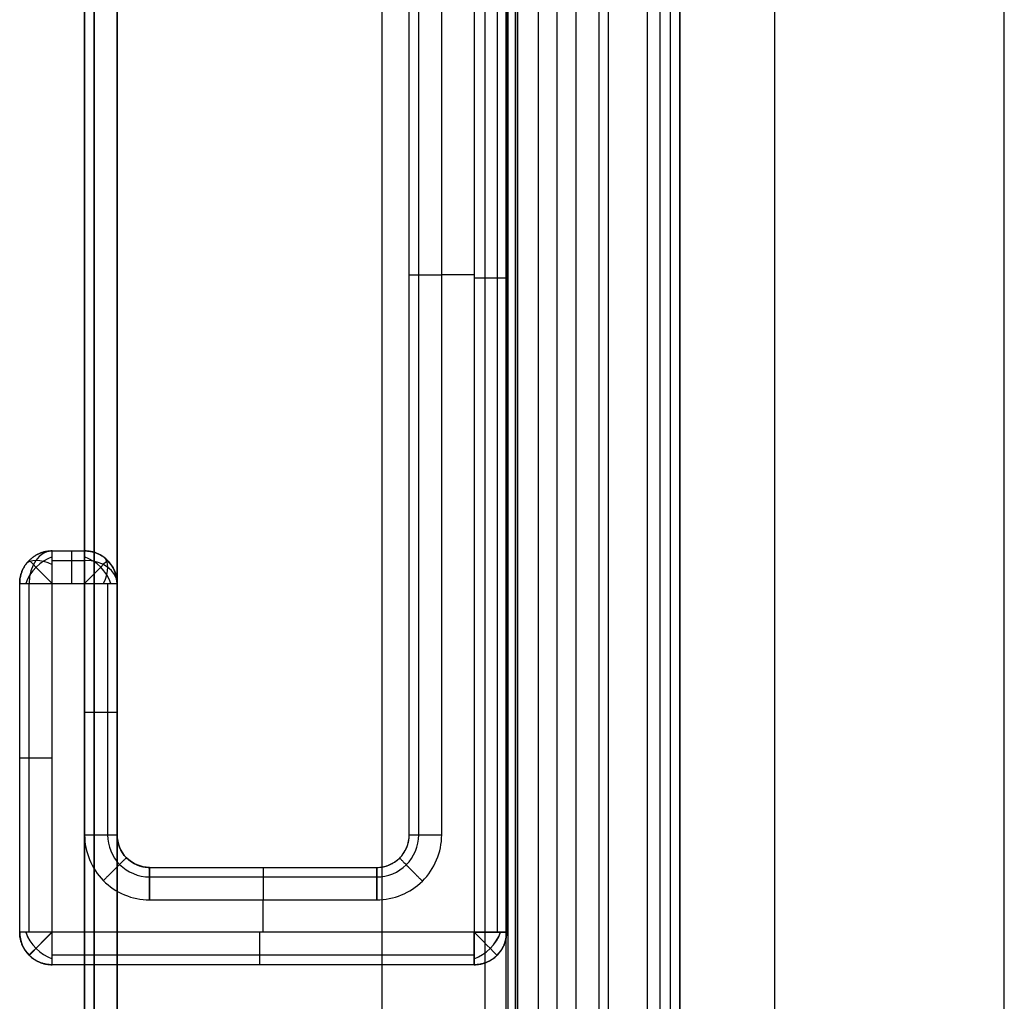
# Model space of a CAD drawing. Header units: millimetres. Extents: x -15.2 to 0, y -0.1 to 44.9.
# Tile 9 of 12: x -15.2 to -12.2, y 38.5 to 41.6. Entities that reach past the tile are written whole.
import ezdxf

# ---------------------------------------------------------------- set-up
doc = ezdxf.new("R2010")
doc.units = ezdxf.units.MM
doc.header["$MEASUREMENT"] = 0
doc.layers.add('Default', color=7, linetype='Continuous', true_color=0x000000)

msp = doc.modelspace()

# ---------------------------------------------------------------- linework, layer by layer
at = {"layer": 'Default'}
for p, q in [((-13.6028, 44.3, -0.0548), (-13.6028, 0.5, -0.0548)), ((-13.6028, 44.3, 3.3), (-13.6028, 0.5, 3.3)), ((-13.5444, 0.5, -0.0548), (-13.5444, 44.3, -0.0548)), ((-13.5444, 0.5, 3.3), (-13.5444, 44.3, 3.3)), ((-13.486, 0.5, -0.0548), (-13.486, 44.3, -0.0548)), ((-13.486, 0.5, 3.3), (-13.486, 44.3, 3.3)), ((-13.8, 42.8, 3.3), (-13.8, 38.75, 3.3)), ((-13.8, 42.8, -0.1), (-13.8, 38.75, -0.1)), ((-13.9, 39.05, 3.3), (-13.9, 42.5, 3.3)), ((-13.9, 39.05, -0.1), (-13.9, 42.5, -0.1)), ((-13.8, 40.775, 3.3), (-13.9, 40.775, 3.3)), ((-13.8, 40.775, -0.1), (-13.9, 40.775, -0.1)), ((-15.1, 39.825, 3.3), (-15, 39.825, 3.3)), ((-15.1, 38.75, 3.3), (-15.1, 39.825, 3.3)), ((-15.1, 39.825, -0.1), (-15, 39.825, -0.1)), ((-15.1, 38.75, -0.1), (-15.1, 39.825, -0.1)), ((-15, 39.825, 3.3), (-15, 39.05, 3.3)), ((-15, 39.825, -0.1), (-15, 39.05, -0.1)), ((-14.8, 38.85, 3.3), (-14.1, 38.85, 3.3)), ((-14.8, 38.85, -0.1), (-14.1, 38.85, -0.1)), ((-14.45, 38.75, 3.3), (-14.45, 38.85, 3.3)), ((-14.45, 38.75, -0.1), (-14.45, 38.85, -0.1)), ((-13.8, 38.75, 3.3), (-15.1, 38.75, 3.3)), ((-13.8, 38.75, -0.1), (-15.1, 38.75, -0.1))]:
    msp.add_line(p, q, dxfattribs=at)
at = {"layer": 'Default', "extrusion": (0.707107, 0, 0.707107)}
msp.add_arc((39.825, 12.9401, -8.4146), 0.1, 0, 90, dxfattribs=at)
at = {"layer": 'Default'}
for centre, start, end in [((-15, 39.825, 3.2), 0, 90), ((-15.1, 38.75, 3.2), 180, 270), ((-13.8, 38.75, 3.2), 270, 360)]:
    msp.add_arc(centre, 0.1, start, end, dxfattribs=at)
at = {"layer": 'Default', "extrusion": (-0.503912, 0.503912, 0.701531)}
for centre, start, end in [((-17.4832, -27.246, 27.6773), 234.9304, 305.0696), ((-17.6423, -23.7874, 28.7255), 54.9304, 125.0696)]:
    msp.add_arc(centre, 0.1, start, end, dxfattribs=at)
at = {"layer": 'Default', "extrusion": (0.503912, 0.701531, -0.503912)}
msp.add_arc((35.4978, 14.6241, 18.7169), 0.1, 359.9813, 70.1205, dxfattribs=at)
at = {"layer": 'Default', "extrusion": (0.707107, 0.707107, 0)}
for centre, start, end in [((38.8378, 0, 17.4832), 270, 360), ((37.1585, 3.2, 17.6423), 90, 180), ((37.1585, 0, 17.6423), 180, 270)]:
    msp.add_arc(centre, 0.1, start, end, dxfattribs=at)
at = {"layer": 'Default', "extrusion": (-0.503912, -0.503912, 0.701531)}
for centre, start, end in [((-38.7671, 14.5951, -10.2647), 54.9304, 125.0696), ((-38.0777, 11.7318, -11.9175), 234.9304, 305.0696)]:
    msp.add_arc(centre, 0.1, start, end, dxfattribs=at)
at = {"layer": 'Default', "extrusion": (0.707107, -0.707107, 0)}
msp.add_arc((17.5539, 3.2, -38.7671), 0.1, 0, 90, dxfattribs=at)
at = {"layer": 'Default', "extrusion": (0, 0.707107, 0.707107)}
msp.add_arc((15, -28.1605, 28.1605), 0.1, 180, 270, dxfattribs=at)
at = {"layer": 'Default', "extrusion": (0.701531, -0.503912, 0.503912)}
msp.add_arc((23.5944, 17.8468, -30.5912), 0.1, 289.8795, 0.0187, dxfattribs=at)
at = {"layer": 'Default', "extrusion": (0.503912, 0.503912, 0.701531)}
msp.add_arc((38.0777, -9.4513, 14.1624), 0.1, 54.9304, 125.0696, dxfattribs=at)
at = {"layer": 'Default', "extrusion": (-0.707107, 0.707107, 0)}
for centre, start, end in [((-16.7231, 3.2, 38.0785), 0, 89.5497), ((-16.7231, 0, 38.0777), 270, 360)]:
    msp.add_arc(centre, 0.1, start, end, dxfattribs=at)
at = {"layer": 'Default', "extrusion": (0.503912, -0.503912, 0.701531)}
msp.add_arc((17.6423, 26.0678, -26.4806), 0.1, 234.9304, 305.0696, dxfattribs=at)
at = {"layer": 'Default'}
for points, degree in [([(-14.0833, 0, 3.8), (-14.0833, 22.4, 3.8), (-14.0833, 44.8, 3.8)], 2), ([(-13.2667, 44.8, 3.8), (-13.2667, 22.4, 3.8), (-13.2667, 0, 3.8)], 2), ([(-13.196, 44.8, 3.7707), (-13.196, 22.4, 3.7707), (-13.196, 0, 3.7707)], 2), ([(-13.1667, 44.8, 3.7), (-13.1667, 22.4, 3.7), (-13.1667, 0, 3.7)], 2), ([(-13.1667, 0, 2.2333), (-13.1667, 22.4, 2.2333), (-13.1667, 44.8, 2.2333)], 2), ([(-13.1667, 0, 3.0167), (-13.1667, 22.4, 3.0167), (-13.1667, 44.8, 3.0167)], 2), ([(-12.8738, 0, 1.5262), (-12.8738, 22.4, 1.5262), (-12.8738, 44.8, 1.5262)], 2), ([(-12.1667, 0, 1.2333), (-12.1667, 22.4, 1.2333), (-12.1667, 44.8, 1.2333)], 2), ([(-15, 0.4, 3.7), (-15, 22.4, 3.7), (-15, 44.4, 3.7)], 2), ([(-15, 44.4, 3.4), (-15, 22.4, 3.4), (-15, 0.4, 3.4)], 2), ([(-15, 44.4, 3.55), (-15, 22.4, 3.55), (-15, 0.4, 3.55)], 2), ([(-14.9707, 0.4, 3.7707), (-14.9707, 22.4, 3.7707), (-14.9707, 44.4, 3.7707)], 2), ([(-14.9, 0.4, 3.8), (-14.9, 22.4, 3.8), (-14.9, 44.4, 3.8)], 2), ([(-14.9707, 44.35, 3.3293), (-14.9707, 22.4, 3.3293), (-14.9707, 0.45, 3.3293)], 2), ([(-14.9, 44.3, 3.3), (-14.9, 22.4, 3.3), (-14.9, 0.5, 3.3)], 2), ([(-14.0833, 0.5, 3.3), (-14.0833, 22.4, 3.3), (-14.0833, 44.3, 3.3)], 2), ([(-13.7667, 44.3, 3.3), (-13.7667, 22.4, 3.3), (-13.7667, 0.5, 3.3)], 2), ([(-13.7028, 44.3, 3.2), (-13.7028, 22.4, 3.2), (-13.7028, 0.5, 3.2)], 2), ([(-13.7028, 44.3, 0.0452), (-13.7028, 22.4, 0.0452), (-13.7028, 0.5, 0.0452)], 2), ([(-13.7028, 44.3, 1.6226), (-13.7028, 22.4, 1.6226), (-13.7028, 0.5, 1.6226)], 2), ([(-13.696, 44.3, 3.2707), (-13.696, 22.4, 3.2707), (-13.696, 0.5, 3.2707)], 2), ([(-13.6735, 44.3, -0.0255), (-13.6735, 22.4, -0.0255), (-13.6735, 0.5, -0.0255)], 2), ([(-13.6735, 44.3, 3.2707), (-13.6735, 22.4, 3.2707), (-13.6735, 0.5, 3.2707)], 2), ([(-13.6667, 44.3, 3.2), (-13.6667, 22.4, 3.2), (-13.6667, 0.5, 3.2)], 2), ([(-13.6667, 0.5, 2.2333), (-13.6667, 15.1, 2.2333), (-13.6667, 29.7, 2.2333), (-13.6667, 44.3, 2.2333)], 3), ([(-13.6667, 0.5, 3.0167), (-13.6667, 22.4, 3.0167), (-13.6667, 44.3, 3.0167)], 2), ([(-13.4153, 0.5, -0.0255), (-13.4153, 22.4, -0.0255), (-13.4153, 44.3, -0.0255)], 2), ([(-13.4153, 0.5, 3.2707), (-13.4153, 22.4, 3.2707), (-13.4153, 44.3, 3.2707)], 2), ([(-13.386, 0.5, 3.2), (-13.386, 22.4, 3.2), (-13.386, 44.3, 3.2)], 2), ([(-13.386, 0.5, 0.0452), (-13.386, 22.4, 0.0452), (-13.386, 44.3, 0.0452)], 2), ([(-13.386, 0.5, 1.6226), (-13.386, 22.4, 1.6226), (-13.386, 44.3, 1.6226)], 2), ([(-13.2273, 0.5, 1.1727), (-13.2273, 22.4, 1.1727), (-13.2273, 44.3, 1.1727)], 2), ([(-12.1667, 0.5, 0.7333), (-12.1667, 15.1, 0.7333), (-12.1667, 29.7, 0.7333), (-12.1667, 44.3, 0.7333)], 3), ([(-13.7293, 42.8, 3.2707), (-13.7293, 40.775, 3.2707), (-13.7293, 38.75, 3.2707)], 2), ([(-13.7293, 42.8, -0.0707), (-13.7293, 40.775, -0.0707), (-13.7293, 38.75, -0.0707)], 2), ([(-13.7, 42.8, 3.2), (-13.7, 40.775, 3.2), (-13.7, 38.75, 3.2)], 2), ([(-13.7, 42.8), (-13.7, 40.775), (-13.7, 38.75)], 2), ([(-14, 39.05), (-14, 40.775), (-14, 42.5)], 2), ([(-14, 39.05, 3.2), (-14, 40.775, 3.2), (-14, 42.5, 3.2)], 2), ([(-14, 39.05, 1.6), (-14, 40.775, 1.6), (-14, 42.5, 1.6)], 2), ([(-13.9707, 39.05, 3.2707), (-13.9707, 40.775, 3.2707), (-13.9707, 42.5, 3.2707)], 2), ([(-13.9707, 39.05, -0.0707), (-13.9707, 40.775, -0.0707), (-13.9707, 42.5, -0.0707)], 2), ([(-14, 40.775, 3.2), (-14, 40.775, 1.6), (-14, 40.775)], 2), ([(-15.1, 39.925), (-15.05, 39.925), (-15, 39.925)], 2), ([(-15.1, 39.925, 3.2), (-15.05, 39.925, 3.2), (-15, 39.925, 3.2)], 2), ([(-15.1, 39.925), (-15.1, 39.925, 1.6), (-15.1, 39.925, 3.2)], 2), ([(-15.1, 39.925, 1.6), (-15.05, 39.925, 1.6), (-15, 39.925, 1.6)], 2), ([(-15.05, 39.925, 3.2), (-15.05, 39.925, 1.6), (-15.05, 39.925)], 2), ([(-15, 39.925), (-15, 39.925, 1.6), (-15, 39.925, 3.2)], 2), ([(-15.1707, 39.8957), (-15.1707, 39.8957, 1.6), (-15.1707, 39.8957, 3.2)], 2), ([(-15.1, 39.8957, 3.2707), (-15.05, 39.8957, 3.2707), (-15, 39.8957, 3.2707)], 2), ([(-15.1, 39.8957, -0.0707), (-15.05, 39.8957, -0.0707), (-15, 39.8957, -0.0707)], 2), ([(-14.9293, 39.8957), (-14.9293, 39.8957, 1.6), (-14.9293, 39.8957, 3.2)], 2), ([(-15.2, 39.825), (-15.2, 39.825, 1.6), (-15.2, 39.825, 3.2)], 2), ([(-15.2, 38.75, 3.2), (-15.2, 39.2875, 3.2), (-15.2, 39.825, 3.2)], 2), ([(-15.2, 38.75), (-15.2, 39.2875), (-15.2, 39.825)], 2), ([(-15.1707, 38.75, 3.2707), (-15.1707, 39.2875, 3.2707), (-15.1707, 39.825, 3.2707)], 2), ([(-15.1707, 38.75, -0.0707), (-15.1707, 39.2875, -0.0707), (-15.1707, 39.825, -0.0707)], 2), ([(-14.9293, 39.825, 3.2707), (-14.9293, 39.4375, 3.2707), (-14.9293, 39.05, 3.2707)], 2), ([(-14.9293, 39.825, -0.0707), (-14.9293, 39.4375, -0.0707), (-14.9293, 39.05, -0.0707)], 2), ([(-14.9, 39.825), (-14.9, 39.825, 1.6), (-14.9, 39.825, 3.2)], 2), ([(-14.9, 39.825, 3.2), (-14.9, 39.4375, 3.2), (-14.9, 39.05, 3.2)], 2), ([(-14.9, 39.825), (-14.9, 39.4375), (-14.9, 39.05)], 2), ([(-14.9, 39.825, 1.6), (-14.9, 39.4375, 1.6), (-14.9, 39.05, 1.6)], 2), ([(-14.9, 39.4375, 3.2), (-14.9, 39.4375, 1.6), (-14.9, 39.4375)], 2), ([(-14.9, 39.05, 3.2), (-14.9, 39.05, 1.6), (-14.9, 39.05)], 2), ([(-14, 39.05, 3.2), (-14, 39.05, 1.6), (-14, 39.05)], 2), ([(-14.8707, 38.9793, 3.2), (-14.8707, 38.9793, 1.6), (-14.8707, 38.9793)], 2), ([(-14.0293, 38.9793, 3.2), (-14.0293, 38.9793, 1.6), (-14.0293, 38.9793)], 2), ([(-15.2, 38.95, 3.2), (-15.2, 38.95, 1.6), (-15.2, 38.95)], 2), ([(-14.8, 38.95, 3.2), (-14.8, 38.95, 1.6), (-14.8, 38.95)], 2), ([(-14.8, 38.95), (-14.45, 38.95), (-14.1, 38.95)], 2), ([(-14.8, 38.95, 3.2), (-14.45, 38.95, 3.2), (-14.1, 38.95, 3.2)], 2), ([(-14.8, 38.95, 1.6), (-14.45, 38.95, 1.6), (-14.1, 38.95, 1.6)], 2), ([(-14.45, 38.95, 3.2), (-14.45, 38.95, 1.6), (-14.45, 38.95)], 2), ([(-14.1, 38.95, 3.2), (-14.1, 38.95, 1.6), (-14.1, 38.95)], 2), ([(-13.7, 38.95, 3.2), (-13.7, 38.95, 1.6), (-13.7, 38.95)], 2), ([(-14.8, 38.9207, 3.2707), (-14.45, 38.9207, 3.2707), (-14.1, 38.9207, 3.2707)], 2), ([(-14.8, 38.9207, -0.0707), (-14.45, 38.9207, -0.0707), (-14.1, 38.9207, -0.0707)], 2), ([(-15.2, 38.75), (-15.2, 38.75, 1.6), (-15.2, 38.75, 3.2)], 2), ([(-13.7, 38.75), (-13.7, 38.75, 1.6), (-13.7, 38.75, 3.2)], 2), ([(-15.1707, 38.6793), (-15.1707, 38.6793, 1.6), (-15.1707, 38.6793, 3.2)], 2), ([(-13.8, 38.6793, 3.2707), (-14.45, 38.6793, 3.2707), (-15.1, 38.6793, 3.2707)], 2), ([(-13.8, 38.6793, -0.0707), (-14.45, 38.6793, -0.0707), (-15.1, 38.6793, -0.0707)], 2), ([(-13.7293, 38.6793), (-13.7293, 38.6793, 1.6), (-13.7293, 38.6793, 3.2)], 2), ([(-15.1, 38.65), (-15.1, 38.65, 1.6), (-15.1, 38.65, 3.2)], 2), ([(-13.8, 38.65, 3.2), (-14.45, 38.65, 3.2), (-15.1, 38.65, 3.2)], 2), ([(-13.8, 38.65), (-14.45, 38.65), (-15.1, 38.65)], 2), ([(-14.9, 38.65, 3.2), (-14.9, 38.65, 1.6), (-14.9, 38.65)], 2), ([(-14, 38.65, 3.2), (-14, 38.65, 1.6), (-14, 38.65)], 2), ([(-13.8, 38.65), (-13.8, 38.65, 1.6), (-13.8, 38.65, 3.2)], 2)]:
    msp.add_open_spline(points, degree=degree, dxfattribs=at)
for points, degree, knots in [([(-13.7, 42.8, 1.6), (-13.7, 42.7, 1.6), (-13.7, 42.6, 1.6), (-13.7, 40.775, 1.6), (-13.7, 38.95, 1.6), (-13.7, 38.85, 1.6), (-13.7, 38.75, 1.6)], 2, [-19.770588, -19.770588, -19.770588, -19.535294, -19.535294, -15.241176, -15.241176, -15.005882, -15.005882, -15.005882]), ([(-15.2, 38.75, 1.6), (-15.2, 38.85, 1.6), (-15.2, 38.95, 1.6), (-15.2, 39.3875, 1.6), (-15.2, 39.825, 1.6)], 2, [-13.270588, -13.270588, -13.270588, -13.035294, -13.035294, -12.005882, -12.005882, -12.005882]), ([(-15, 39.05, 3.3), (-15.0003, 38.998, 3.3), (-14.9569, 38.8939, 3.3), (-14.8529, 38.8496, 3.3), (-14.8, 38.85, 3.3)], 3, [0, 0, 0, 0, 0.1557943, 0.3141572, 0.3141572, 0.3141572, 0.3141572]), ([(-15, 39.05, -0.1), (-15.0003, 38.998, -0.1), (-14.9569, 38.8939, -0.1), (-14.8529, 38.8496, -0.1), (-14.8, 38.85, -0.1)], 3, [0, 0, 0, 0, 0.1557943, 0.3141572, 0.3141572, 0.3141572, 0.3141572]), ([(-14.9293, 39.05, 3.2707), (-14.9295, 39.0164, 3.2707), (-14.9014, 38.9491, 3.2707), (-14.8342, 38.9205, 3.2707), (-14.8, 38.9207, 3.2707)], 3, [0, 0, 0, 0, 0.1557943, 0.3141572, 0.3141572, 0.3141572, 0.3141572]), ([(-14.9293, 39.05, -0.0707), (-14.9295, 39.0164, -0.0707), (-14.9014, 38.9491, -0.0707), (-14.8342, 38.9205, -0.0707), (-14.8, 38.9207, -0.0707)], 3, [0, 0, 0, 0, 0.1557943, 0.3141572, 0.3141572, 0.3141572, 0.3141572]), ([(-14.8, 38.95, 3.2), (-14.8264, 38.9498, 3.2), (-14.8785, 38.9719, 3.2), (-14.9002, 39.024, 3.2), (-14.9, 39.05, 3.2)], 3, [-0.3141572, -0.3141572, -0.3141572, -0.3141572, -0.1557943, 0, 0, 0, 0]), ([(-14.9, 39.05), (-14.9002, 39.024), (-14.8785, 38.9719), (-14.8264, 38.9498), (-14.8, 38.95)], 3, [0, 0, 0, 0, 0.1557943, 0.3141572, 0.3141572, 0.3141572, 0.3141572]), ([(-14.1, 38.95, 3.2), (-14.074, 38.9498, 3.2), (-14.0219, 38.9715, 3.2), (-13.9998, 39.0236, 3.2), (-14, 39.05, 3.2)], 3, [0, 0, 0, 0, 0.1557943, 0.3141572, 0.3141572, 0.3141572, 0.3141572]), ([(-14.1, 38.85, 3.3), (-14.048, 38.8497, 3.3), (-13.9439, 38.8931, 3.3), (-13.8996, 38.9971, 3.3), (-13.9, 39.05, 3.3)], 3, [0, 0, 0, 0, 0.1557943, 0.3141572, 0.3141572, 0.3141572, 0.3141572]), ([(-14.1, 38.95), (-14.074, 38.9498), (-14.0219, 38.9715), (-13.9998, 39.0236), (-14, 39.05)], 3, [0, 0, 0, 0, 0.1557943, 0.3141572, 0.3141572, 0.3141572, 0.3141572]), ([(-14.1, 38.85, -0.1), (-14.048, 38.8497, -0.1), (-13.9439, 38.8931, -0.1), (-13.8996, 38.9971, -0.1), (-13.9, 39.05, -0.1)], 3, [0, 0, 0, 0, 0.1557943, 0.3141572, 0.3141572, 0.3141572, 0.3141572]), ([(-14.1, 38.9207, 3.2707), (-14.0664, 38.9205, 3.2707), (-13.9991, 38.9486, 3.2707), (-13.9705, 39.0158, 3.2707), (-13.9707, 39.05, 3.2707)], 3, [0, 0, 0, 0, 0.1557943, 0.3141572, 0.3141572, 0.3141572, 0.3141572]), ([(-14.1, 38.9207, -0.0707), (-14.0664, 38.9205, -0.0707), (-13.9991, 38.9486, -0.0707), (-13.9705, 39.0158, -0.0707), (-13.9707, 39.05, -0.0707)], 3, [0, 0, 0, 0, 0.1557943, 0.3141572, 0.3141572, 0.3141572, 0.3141572]), ([(-13.8, 38.65, 1.6), (-13.9, 38.65, 1.6), (-14, 38.65, 1.6), (-14.45, 38.65, 1.6), (-14.9, 38.65, 1.6), (-15, 38.65, 1.6), (-15.1, 38.65, 1.6)], 2, [-14.788235, -14.788235, -14.788235, -14.588235, -14.588235, -13.688235, -13.688235, -13.488235, -13.488235, -13.488235])]:
    msp.add_open_spline(points, degree=degree, knots=knots, dxfattribs=at)
for points, weights in [([(-14, 40.775, 3.2), (-14, 40.775, 3.3), (-13.9, 40.775, 3.3)], [1, 0.707106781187, 1]), ([(-14, 40.775), (-14, 40.775, -0.1), (-13.9, 40.775, -0.1)], [1, 0.707106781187, 1]), ([(-13.7, 40.765, 3.2), (-13.7, 40.765, 3.3), (-13.8, 40.765, 3.3)], [1, 0.707106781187, 1]), ([(-13.7, 40.765), (-13.7, 40.765, -0.1), (-13.8, 40.765, -0.1)], [1, 0.707106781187, 1]), ([(-15.2, 39.825, 3.2), (-15.2, 39.925, 3.2), (-15.1, 39.925, 3.2)], [1, 0.707106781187, 1]), ([(-15.1, 39.925), (-15.2, 39.925), (-15.2, 39.825)], [1, 0.707106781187, 1]), ([(-15.2, 39.825, 1.59), (-15.2, 39.925, 1.59), (-15.1, 39.925, 1.59)], [1, 0.707106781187, 1]), ([(-15.1, 39.825, 3.3), (-15.1, 39.925, 3.3), (-15.1, 39.925, 3.2)], [1, 0.707106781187, 1]), ([(-15.1, 39.825, -0.1), (-15.1, 39.925, -0.1), (-15.1, 39.925)], [1, 0.707106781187, 1]), ([(-15.04, 39.925, 3.2), (-15.04, 39.925, 3.3), (-15.04, 39.825, 3.3)], [1, 0.707106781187, 1]), ([(-15.04, 39.925), (-15.04, 39.925, -0.1), (-15.04, 39.825, -0.1)], [1, 0.707106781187, 1]), ([(-15, 39.925, 3.2), (-15, 39.925, 3.3), (-15, 39.825, 3.3)], [1, 0.707106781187, 1]), ([(-14.9, 39.825), (-14.9, 39.925), (-15, 39.925)], [1, 0.707106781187, 1]), ([(-15, 39.925), (-15, 39.925, -0.1), (-15, 39.825, -0.1)], [1, 0.707106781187, 1]), ([(-15, 39.925, 1.59), (-14.9, 39.925, 1.59), (-14.9, 39.825, 1.59)], [1, 0.707106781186, 1]), ([(-15.2, 39.825, 3.2), (-15.2, 39.825, 3.3), (-15.1, 39.825, 3.3)], [1, 0.707106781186, 1]), ([(-15.2, 39.825), (-15.2, 39.825, -0.1), (-15.1, 39.825, -0.1)], [1, 0.707106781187, 1]), ([(-15, 39.825, 3.3), (-14.9, 39.825, 3.3), (-14.9, 39.825, 3.2)], [1, 0.707106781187, 1]), ([(-15, 39.825, -0.1), (-14.9, 39.825, -0.1), (-14.9, 39.825)], [1, 0.707106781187, 1]), ([(-14.9, 39.4275, 3.2), (-14.9, 39.4275, 3.3), (-15, 39.4275, 3.3)], [1, 0.707106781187, 1]), ([(-14.9, 39.4275), (-14.9, 39.4275, -0.1), (-15, 39.4275, -0.1)], [1, 0.707106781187, 1]), ([(-15.2, 39.2875, 3.2), (-15.2, 39.2875, 3.3), (-15.1, 39.2875, 3.3)], [1, 0.707106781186, 1]), ([(-15.2, 39.2875), (-15.2, 39.2875, -0.1), (-15.1, 39.2875, -0.1)], [1, 0.707106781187, 1]), ([(-15, 39.05, 3.3), (-14.9, 39.05, 3.3), (-14.9, 39.05, 3.2)], [1, 0.707106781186, 1]), ([(-15, 39.05, -0.1), (-14.9, 39.05, -0.1), (-14.9, 39.05)], [1, 0.707106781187, 1]), ([(-14.9, 39.05, 1.59), (-14.9, 38.95, 1.59), (-14.8, 38.95, 1.59)], [1, 0.707106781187, 1]), ([(-14.1, 38.95, 1.59), (-14, 38.95, 1.59), (-14, 39.05, 1.59)], [1, 0.707106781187, 1]), ([(-14, 39.05, 3.2), (-14, 39.05, 3.3), (-13.9, 39.05, 3.3)], [1, 0.707106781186, 1]), ([(-14, 39.05), (-14, 39.05, -0.1), (-13.9, 39.05, -0.1)], [1, 0.707106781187, 1]), ([(-14.8712, 38.9797, 3.2), (-14.8712, 38.9797, 3.3), (-14.9424, 38.9094, 3.3)], [1, 0.707106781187, 1]), ([(-14.8712, 38.9797), (-14.8712, 38.9797, -0.1), (-14.9424, 38.9094, -0.1)], [1, 0.707106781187, 1]), ([(-14.0297, 38.9788, 3.2), (-14.0297, 38.9788, 3.3), (-13.9594, 38.9076, 3.3)], [1, 0.707106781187, 1]), ([(-14.0297, 38.9788), (-14.0297, 38.9788, -0.1), (-13.9594, 38.9076, -0.1)], [1, 0.707106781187, 1]), ([(-14.8, 38.85, -0.1), (-14.8, 38.95, -0.1), (-14.8, 38.95)], [1, 0.707106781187, 1]), ([(-14.8, 38.95, 3.2), (-14.8, 38.95, 3.3), (-14.8, 38.85, 3.3)], [1, 0.707106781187, 1]), ([(-14.45, 38.95, 3.2), (-14.45, 38.95, 3.3), (-14.45, 38.85, 3.3)], [1, 0.707106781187, 1]), ([(-14.45, 38.95), (-14.45, 38.95, -0.1), (-14.45, 38.85, -0.1)], [1, 0.707106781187, 1]), ([(-14.1, 38.95), (-14.1, 38.95, -0.1), (-14.1, 38.85, -0.1)], [1, 0.707106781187, 1]), ([(-14.1, 38.85, 3.3), (-14.1, 38.95, 3.3), (-14.1, 38.95, 3.2)], [1, 0.707106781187, 1]), ([(-15.2, 38.75), (-15.2, 38.65), (-15.1, 38.65)], [1, 0.707106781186, 1]), ([(-15.1, 38.75, 3.3), (-15.2, 38.75, 3.3), (-15.2, 38.75, 3.2)], [1, 0.707106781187, 1]), ([(-15.1, 38.75, -0.1), (-15.2, 38.75, -0.1), (-15.2, 38.75)], [1, 0.707106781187, 1]), ([(-15.1, 38.65, 1.59), (-15.2, 38.65, 1.59), (-15.2, 38.75, 1.59)], [1, 0.707106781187, 1]), ([(-15.1, 38.65, 3.2), (-15.1, 38.65, 3.3), (-15.1, 38.75, 3.3)], [1, 0.707106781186, 1]), ([(-15.1, 38.65), (-15.1, 38.65, -0.1), (-15.1, 38.75, -0.1)], [1, 0.707106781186, 1]), ([(-14.46, 38.65, 3.2), (-14.46, 38.65, 3.3), (-14.46, 38.75, 3.3)], [1, 0.707106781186, 1]), ([(-14.46, 38.65), (-14.46, 38.65, -0.1), (-14.46, 38.75, -0.1)], [1, 0.707106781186, 1]), ([(-13.8, 38.75, 3.3), (-13.7, 38.75, 3.3), (-13.7, 38.75, 3.2)], [1, 0.707106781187, 1]), ([(-13.8, 38.65), (-13.7, 38.65), (-13.7, 38.75)], [1, 0.707106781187, 1]), ([(-13.7, 38.75), (-13.7, 38.75, -0.1), (-13.8, 38.75, -0.1)], [1, 0.707106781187, 1]), ([(-13.8, 38.65, 3.2), (-13.8, 38.65, 3.3), (-13.8, 38.75, 3.3)], [1, 0.707106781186, 1]), ([(-13.8, 38.75, -0.1), (-13.8, 38.65, -0.1), (-13.8, 38.65)], [1, 0.707106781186, 1]), ([(-13.7, 38.75, 1.59), (-13.7, 38.65, 1.59), (-13.8, 38.65, 1.59)], [1, 0.707106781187, 1])]:
    msp.add_rational_spline(points, weights, degree=2, dxfattribs=at)

doc.saveas('drawing.dxf')
